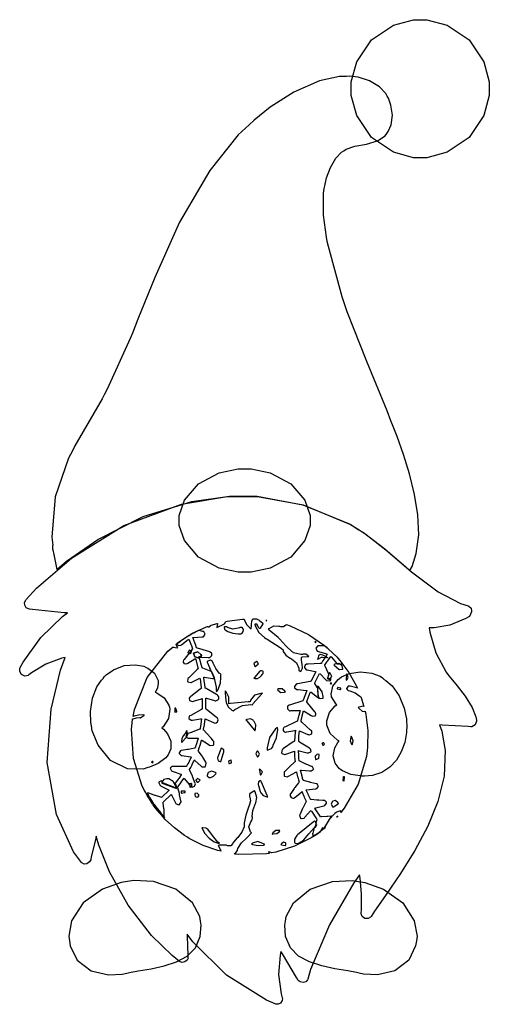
# Model space of a CAD drawing. Extents: x 0.86 to 6.7, y 0.75 to 4.93.
# Tile 4 of 4: x 4.8 to 6.7, y 0.75 to 4.73. Entities that reach past the tile are written whole.
import ezdxf

# ---------------------------------------------------------------- set-up
doc = ezdxf.new("R2010")
doc.units = 0
doc.layers.get('0').update_dxf_attribs({"linetype": 'CONTINUOUS'})

msp = doc.modelspace()

# ---------------------------------------------------------------- linework, layer by layer
at = {"color": 254}
for points in [[(6.70415, 4.45036), (6.70415, 4.42324), (6.68218, 4.34169), (6.62235, 4.25299), (6.53364, 4.19314), (6.45215, 4.17117), (6.42503, 4.17117), (6.39785, 4.17117), (6.31629, 4.19314), (6.2276, 4.25299), (6.16775, 4.34169), (6.14583, 4.42324), (6.14583, 4.45036), (6.14583, 4.47754), (6.16775, 4.55903), (6.2276, 4.64779), (6.31629, 4.70757), (6.39785, 4.72949), (6.42503, 4.72949), (6.45215, 4.72949), (6.53364, 4.70757), (6.62235, 4.64779), (6.68218, 4.55903), (6.70415, 4.47754), (6.70415, 4.45036)], [(4.80729, 2.10867), (4.81874, 2.13058), (4.89008, 2.23004), (4.97814, 2.31494), (4.99794, 2.32954), (4.98514, 2.33008), (4.8565, 2.3431), (4.84375, 2.34517), (4.84056, 2.34565), (4.83149, 2.35047), (4.82497, 2.36014), (4.82471, 2.37196), (4.82904, 2.38129), (4.83128, 2.38368), (4.87278, 2.42936), (5.01406, 2.55122), (5.22601, 2.68306), (5.45904, 2.76942), (5.64361, 2.80035), (5.70518, 2.80035), (5.76671, 2.80035), (5.95139, 2.76628), (6.14268, 2.68733), (6.17811, 2.66493), (6.20632, 2.64719), (6.28549, 2.58485), (6.38943, 2.4961), (6.49789, 2.41493), (6.58713, 2.36735), (6.61876, 2.35764), (6.62158, 2.35688), (6.63021, 2.34907), (6.63254, 2.33817), (6.63226, 2.33578), (6.63254, 2.33371), (6.62392, 2.31521), (6.62185, 2.31392), (6.6096, 2.30638), (6.54422, 2.28022), (6.48133, 2.2691), (6.46039, 2.2691), (6.463, 2.25168), (6.48796, 2.16758), (6.52968, 2.08968), (6.54064, 2.07536), (6.54867, 2.06478), (6.574, 2.0339), (6.60688, 1.99192), (6.6345, 1.94661), (6.64947, 1.90836), (6.65207, 1.89513), (6.65256, 1.89176), (6.64686, 1.87668), (6.63282, 1.86888), (6.62918, 1.86908), (6.61849, 1.86963), (6.51357, 1.87565), (6.50315, 1.87642), (6.51183, 1.85157), (6.52501, 1.77246), (6.52115, 1.66889), (6.49642, 1.56657), (6.45557, 1.46625), (6.40332, 1.36876), (6.34446, 1.27496), (6.28375, 1.18555), (6.24024, 1.12256), (6.22601, 1.1014), (6.22424, 1.09853), (6.21451, 1.09256), (6.20074, 1.09294), (6.18967, 1.10097), (6.18599, 1.11165), (6.18647, 1.11491), (6.1875, 1.1282), (6.18788, 1.1932), (6.18147, 1.25662), (6.17914, 1.2691), (6.15597, 1.23709), (6.05729, 1.06765), (5.9815, 0.88628), (5.96978, 0.84825), (5.96897, 0.84527), (5.96257, 0.83724), (5.95111, 0.83344), (5.93913, 0.83632), (5.93158, 0.84256), (5.93024, 0.84516), (5.92449, 0.85482), (5.86714, 0.95036), (5.86143, 0.95974), (5.85781, 0.94439), (5.85194, 0.86643), (5.86219, 0.78787), (5.86664, 0.77224), (5.86735, 0.76964), (5.86604, 0.76074), (5.8596, 0.75114), (5.84967, 0.74588), (5.84088, 0.74609), (5.83854, 0.74723), (5.80285, 0.7621), (5.6409, 0.86377), (5.50493, 0.99826), (5.48232, 1.02951), (5.48253, 1.0217), (5.48514, 0.94358), (5.4854, 0.93576), (5.48557, 0.93321), (5.48221, 0.92513), (5.47325, 0.9177), (5.46181, 0.91515), (5.45313, 0.91743), (5.45107, 0.91911), (5.42079, 0.94314), (5.33778, 1.0249), (5.24294, 1.14659), (5.16803, 1.28136), (5.12506, 1.38932), (5.11458, 1.42637), (5.11219, 1.41857), (5.09424, 1.34147), (5.09272, 1.33366), (5.09212, 1.33068), (5.08708, 1.32221), (5.07693, 1.31445), (5.065, 1.31293), (5.05599, 1.31771), (5.05414, 1.32015), (5.02175, 1.36312), (4.95318, 1.51357), (4.91624, 1.72379), (4.93181, 1.93951), (4.97011, 2.09842), (4.98856, 2.14931), (4.97499, 2.14649), (4.91081, 2.1225), (4.85232, 2.08708), (4.84169, 2.07844), (4.83843, 2.07617), (4.82542, 2.07368), (4.81196, 2.07992), (4.80474, 2.09299), (4.8055, 2.10542), (4.80729, 2.10867)]]:
    msp.add_lwpolyline(points, close=True, dxfattribs=at)
at = {"color": 242}
for points in [[(4.9375, 2.58886), (4.93772, 2.58811), (4.94038, 2.57926), (4.94065, 2.57844), (4.9414, 2.57221), (4.95361, 2.51183), (4.95518, 2.50553), (4.99419, 2.53874), (5.12142, 2.62651), (5.30464, 2.71989), (5.50038, 2.78006), (5.65321, 2.80138), (5.70415, 2.80138), (5.76568, 2.80138), (5.95036, 2.76731), (6.14165, 2.68838), (6.17708, 2.66596), (6.19532, 2.65451), (6.28217, 2.588), (6.36643, 2.51574), (6.38336, 2.50142), (6.39193, 2.51725), (6.40886, 2.5695), (6.41857, 2.64535), (6.41542, 2.72613), (6.40218, 2.80908), (6.38178, 2.89144), (6.3571, 2.97032), (6.33094, 3.04297), (6.3125, 3.09076), (6.30626, 3.10661), (6.29064, 3.14675), (6.20817, 3.34646), (6.12939, 3.54725), (6.11561, 3.58783), (6.10883, 3.60792), (6.05311, 3.81179), (6.04893, 3.83263), (6.04551, 3.8501), (6.03369, 3.93864), (6.03386, 4.02821), (6.03646, 4.04617), (6.03825, 4.05701), (6.0459, 4.08919), (6.06119, 4.13135), (6.08388, 4.16928), (6.10667, 4.19325), (6.11561, 4.19933), (6.12528, 4.20583), (6.15961, 4.21744), (6.20687, 4.22601), (6.25196, 4.23876), (6.28267, 4.25971), (6.28961, 4.2691), (6.29536, 4.27696), (6.30701, 4.30474), (6.31212, 4.34386), (6.30643, 4.38336), (6.29633, 4.41151), (6.29167, 4.42014), (6.28569, 4.43056), (6.26064, 4.45747), (6.22017, 4.48253), (6.17399, 4.49647), (6.13797, 4.50054), (6.12603, 4.50032), (6.09868, 4.49957), (6.01719, 4.4815), (5.91325, 4.43685), (5.81754, 4.375), (5.75342, 4.32319), (5.73335, 4.30453), (5.68892, 4.26318), (5.574, 4.11936), (5.45111, 3.91), (5.35113, 3.68696), (5.28321, 3.51725), (5.26042, 3.46078), (5.25179, 3.43994), (5.15831, 3.23503), (5.14789, 3.21496), (5.13797, 3.19542), (5.02783, 3.00532), (5.01768, 2.98579), (5.00151, 2.95583), (4.94879, 2.79856), (4.93511, 2.63601), (4.93853, 2.60346), (4.93799, 2.60243), (4.93696, 2.59044), (4.9375, 2.58886)], [(5.3896, 1.50553), (5.3896, 1.51286), (5.38857, 1.52929), (5.38857, 1.53472), (5.38829, 1.53711), (5.38564, 1.56158), (5.38542, 1.56392), (5.38824, 1.56625), (5.4151, 1.59147), (5.41769, 1.59407), (5.41949, 1.59125), (5.4349, 1.56158), (5.43647, 1.55871), (5.43722, 1.5574), (5.44868, 1.553), (5.44997, 1.5535), (5.45128, 1.55404), (5.45751, 1.56549), (5.45731, 1.567), (5.45676, 1.56939), (5.45156, 1.59358), (5.45107, 1.59619), (5.45053, 1.59879), (5.4445, 1.62196), (5.44374, 1.62429), (5.44374, 1.62532), (5.44504, 1.6269), (5.45622, 1.64154), (5.45731, 1.64307), (5.45833, 1.64464), (5.46869, 1.65944), (5.46978, 1.66075), (5.47157, 1.65842), (5.48981, 1.63504), (5.49164, 1.63265), (5.49164, 1.63396), (5.49164, 1.63688), (5.49164, 1.63786), (5.49164, 1.63786), (5.49713, 1.63889), (5.49897, 1.63889), (5.49897, 1.63553), (5.5, 1.62788), (5.5, 1.62532), (5.50206, 1.62483), (5.51156, 1.62836), (5.51535, 1.63758), (5.5146, 1.63992), (5.51378, 1.64231), (5.50493, 1.66493), (5.50418, 1.66699), (5.5031, 1.66938), (5.49268, 1.69179), (5.49164, 1.69412), (5.49164, 1.69515), (5.49192, 1.69596), (5.49631, 1.70378), (5.49685, 1.70454), (5.50206, 1.71496), (5.50282, 1.71653), (5.5109, 1.73318), (5.51144, 1.73469), (5.51378, 1.73236), (5.53825, 1.71001), (5.54064, 1.70762), (5.54167, 1.7066), (5.55442, 1.7066), (5.55524, 1.70762), (5.55626, 1.70844), (5.55908, 1.72174), (5.55832, 1.72325), (5.55701, 1.72537), (5.54503, 1.74621), (5.54372, 1.74826), (5.54243, 1.75038), (5.5286, 1.77046), (5.52707, 1.77225), (5.52707, 1.77328), (5.52729, 1.77436), (5.53097, 1.78293), (5.53125, 1.78369), (5.5344, 1.79411), (5.5344, 1.79519), (5.53543, 1.79753), (5.53543, 1.79829), (5.53592, 1.79958), (5.54036, 1.81364), (5.54064, 1.81494), (5.54167, 1.81446), (5.55203, 1.80817), (5.55311, 1.80761), (5.5549, 1.80632), (5.57238, 1.79438), (5.57394, 1.79308), (5.57525, 1.79232), (5.58772, 1.79438), (5.58854, 1.79514), (5.58931, 1.79622), (5.58957, 1.80946), (5.58854, 1.81076), (5.58772, 1.81185), (5.57992, 1.82118), (5.57915, 1.82221), (5.57785, 1.82379), (5.56299, 1.8405), (5.56147, 1.84201), (5.56039, 1.8431), (5.54921, 1.85454), (5.5479, 1.85558), (5.5479, 1.85661), (5.54812, 1.85846), (5.55154, 1.87668), (5.55208, 1.87847), (5.55524, 1.90033), (5.55806, 1.89903), (5.58854, 1.88601), (5.59169, 1.88471), (5.59332, 1.88396), (5.59961, 1.88433), (5.60519, 1.88917), (5.60688, 1.89675), (5.60454, 1.9031), (5.60314, 1.90451), (5.59944, 1.90767), (5.56093, 1.93838), (5.55729, 1.94097), (5.55751, 1.94282), (5.55729, 1.95785), (5.55729, 1.96283), (5.55729, 1.98469), (5.56039, 1.98394), (5.59239, 1.97538), (5.59581, 1.97428), (5.59739, 1.97379), (5.60883, 1.97928), (5.60938, 1.98058), (5.6096, 1.98139), (5.6104, 1.98703), (5.6104, 1.98888), (5.61014, 1.98969), (5.60568, 1.99571), (5.60519, 1.99621), (5.60101, 1.99881), (5.55935, 2.023), (5.55524, 2.02533), (5.55469, 2.02903), (5.54943, 2.06549), (5.54893, 2.06913), (5.55231, 2.06885), (5.58513, 2.06446), (5.58854, 2.06392), (5.58985, 2.06392), (5.59278, 2.06392), (5.59375, 2.06392), (5.59293, 2.06625), (5.58333, 2.08865), (5.58231, 2.09099), (5.57889, 2.09256), (5.54579, 2.10633), (5.54269, 2.10764), (5.53125, 2.15033), (5.54113, 2.15033), (5.56743, 2.14958), (5.57086, 2.14931), (5.57368, 2.14931), (5.58203, 2.15739), (5.58231, 2.15869), (5.58231, 2.16054), (5.58149, 2.16547), (5.58128, 2.16596), (5.581, 2.1665), (5.57574, 2.17096), (5.57497, 2.17117), (5.57026, 2.17275), (5.52447, 2.18653), (5.51981, 2.18782), (5.51953, 2.18864), (5.51687, 2.19749), (5.51665, 2.19824), (5.51357, 2.20865), (5.50521, 2.22949), (5.50857, 2.22976), (5.54139, 2.23242), (5.54482, 2.23264), (5.54758, 2.23286), (5.55518, 2.24283), (5.54949, 2.25385), (5.54688, 2.2545), (5.54557, 2.25478), (5.53071, 2.25819), (5.52919, 2.25868), (5.5281, 2.25819), (5.51693, 2.25299), (5.51563, 2.25244), (5.51406, 2.25168), (5.49735, 2.24283), (5.49582, 2.24203), (5.49582, 2.24154), (5.49582, 2.2399), (5.49582, 2.2399), (5.49501, 2.2399), (5.49328, 2.2399), (5.49274, 2.2399), (5.49013, 2.23839), (5.463, 2.22092), (5.46039, 2.21907), (5.45856, 2.21778), (5.44217, 2.20503), (5.44065, 2.20344), (5.44065, 2.20296), (5.44168, 2.20182), (5.44168, 2.20139), (5.44168, 2.20139), (5.44168, 2.20036), (5.44168, 2.20036), (5.44243, 2.1996), (5.44829, 2.1971), (5.45574, 2.19829), (5.45731, 2.19933), (5.4599, 2.20117), (5.48594, 2.22119), (5.48856, 2.22325), (5.49685, 2.20344), (5.50103, 2.19303), (5.50125, 2.19228), (5.5039, 2.18343), (5.50418, 2.18261), (5.50315, 2.18261), (5.50261, 2.18213), (5.49761, 2.17589), (5.49685, 2.17535), (5.49713, 2.17512), (5.49794, 2.17296), (5.49794, 2.17219), (5.49794, 2.1709), (5.49138, 2.16726), (5.49061, 2.16699), (5.48876, 2.16465), (5.46951, 2.14128), (5.46772, 2.13889), (5.46718, 2.1384), (5.4656, 2.13336), (5.4656, 2.13163), (5.4656, 2.13004), (5.46821, 2.12588), (5.46875, 2.12532), (5.46951, 2.12457), (5.48101, 2.12354), (5.48232, 2.12429), (5.48514, 2.12588), (5.51275, 2.14333), (5.51563, 2.14513), (5.52707, 2.10346), (5.52604, 2.10346), (5.52263, 2.1001), (5.48876, 2.06706), (5.4854, 2.06392), (5.48432, 2.06287), (5.48356, 2.05219), (5.48438, 2.05138), (5.48514, 2.05063), (5.49636, 2.04779), (5.49794, 2.04829), (5.50103, 2.04986), (5.53043, 2.06446), (5.53331, 2.06597), (5.53407, 2.06261), (5.53907, 2.02696), (5.53961, 2.02328), (5.53851, 2.02328), (5.53489, 2.02046), (5.4974, 1.99149), (5.49376, 1.98888), (5.49322, 1.98839), (5.49061, 1.9841), (5.49061, 1.98264), (5.49061, 1.98113), (5.49138, 1.97694), (5.49164, 1.9764), (5.49214, 1.97538), (5.50364, 1.97097), (5.50521, 1.97119), (5.50831, 1.97228), (5.53956, 1.98236), (5.54269, 1.98367), (5.54269, 1.96181), (5.54269, 1.95637), (5.54269, 1.94407), (5.54269, 1.93994), (5.54167, 1.93994), (5.53776, 1.93733), (5.49685, 1.91471), (5.49274, 1.91288), (5.49072, 1.91189), (5.48828, 1.90169), (5.49799, 1.89492), (5.50103, 1.89513), (5.50413, 1.89567), (5.53646, 1.90088), (5.53961, 1.90136), (5.53749, 1.88053), (5.53722, 1.87875), (5.53461, 1.86128), (5.5344, 1.85969), (5.53153, 1.8584), (5.50282, 1.84728), (5.5, 1.84619), (5.49843, 1.84571), (5.48465, 1.84153), (5.48335, 1.84099), (5.48335, 1.83763), (5.47889, 1.82824), (5.47814, 1.82742), (5.47863, 1.82693), (5.48383, 1.82351), (5.48438, 1.82324), (5.48514, 1.82324), (5.48693, 1.82324), (5.48753, 1.82324), (5.4974, 1.82324), (5.51964, 1.82324), (5.52707, 1.82324), (5.52653, 1.82172), (5.52132, 1.80507), (5.52083, 1.8035), (5.51878, 1.79617), (5.51768, 1.79308), (5.51742, 1.79232), (5.51406, 1.78369), (5.51357, 1.78267), (5.51118, 1.78217), (5.48774, 1.77692), (5.4854, 1.77636), (5.48301, 1.77615), (5.45964, 1.77251), (5.45731, 1.77225), (5.45574, 1.77197), (5.44971, 1.76394), (5.44997, 1.76286), (5.44997, 1.76025), (5.45806, 1.75299), (5.45936, 1.75244), (5.46246, 1.75196), (5.49556, 1.74647), (5.49897, 1.74621), (5.49815, 1.74462), (5.49035, 1.729), (5.48958, 1.72743), (5.48438, 1.71804), (5.4841, 1.71729), (5.47965, 1.70947), (5.47917, 1.70865), (5.47211, 1.70865), (5.45632, 1.70762), (5.45107, 1.70762), (5.44401, 1.70762), (5.42524, 1.70844), (5.4229, 1.70865), (5.42063, 1.70865), (5.41379, 1.70074), (5.41906, 1.69021), (5.42188, 1.68892), (5.42497, 1.68761), (5.45622, 1.67643), (5.45936, 1.67535), (5.45828, 1.67404), (5.44792, 1.65924), (5.44689, 1.65767), (5.44581, 1.65636), (5.43463, 1.64225), (5.43332, 1.64094), (5.43332, 1.64094), (5.43229, 1.64094), (5.43229, 1.64094), (5.43306, 1.63943), (5.44011, 1.62224), (5.44065, 1.62011), (5.4349, 1.62224), (5.3859, 1.64046), (5.38124, 1.64204), (5.38124, 1.64361), (5.38226, 1.64714), (5.38226, 1.64828), (5.38226, 1.64828), (5.37815, 1.64931), (5.37815, 1.64931), (5.37685, 1.64958), (5.36794, 1.64415), (5.36774, 1.64307), (5.36746, 1.64204), (5.3724, 1.63135), (5.37397, 1.63053), (5.37679, 1.62901), (5.40625, 1.61339), (5.4094, 1.61182), (5.40701, 1.60921), (5.38097, 1.58501), (5.37815, 1.58262), (5.37576, 1.58344), (5.35335, 1.59022), (5.35101, 1.59099), (5.34868, 1.59179), (5.32704, 1.59961), (5.32497, 1.60037), (5.32368, 1.60037), (5.32075, 1.60037), (5.31976, 1.60037), (5.32081, 1.59907), (5.32607, 1.59065), (5.32607, 1.58783), (5.32628, 1.58762), (5.32889, 1.58393), (5.32915, 1.58365), (5.33046, 1.5816), (5.34424, 1.55974), (5.34581, 1.55761), (5.34608, 1.5574), (5.34744, 1.55658), (5.34793, 1.55658), (5.34793, 1.55658), (5.3469, 1.55658), (5.3469, 1.55658), (5.3469, 1.55637), (5.34793, 1.55556), (5.34793, 1.55556), (5.34868, 1.55453), (5.3565, 1.54411), (5.35732, 1.54308), (5.35732, 1.54308), (5.35807, 1.54308), (5.35835, 1.54308), (5.35835, 1.54258), (5.35835, 1.54139), (5.35835, 1.54096), (5.35986, 1.5389), (5.37522, 1.51992), (5.37706, 1.51807), (5.3781, 1.51676), (5.38954, 1.50375), (5.39063, 1.50244), (5.39063, 1.50244), (5.39063, 1.50168), (5.39063, 1.50142), (5.39035, 1.50142), (5.3896, 1.5045), (5.3896, 1.50553)], [(6.04893, 2.18679), (6.04812, 2.18761), (6.03928, 2.19542), (6.03851, 2.19618), (6.03228, 2.19618), (6.01824, 2.19618), (6.01357, 2.19618), (6.01079, 2.19618), (6.00261, 2.18685), (6.00771, 2.17524), (6.01042, 2.17432), (6.01351, 2.17329), (6.04551, 2.16368), (6.04893, 2.16288), (6.04269, 2.15349), (6.04318, 2.15326), (6.04949, 2.14882), (6.05003, 2.14828), (6.04742, 2.14828), (6.04156, 2.14931), (6.03961, 2.14931), (6.03646, 2.1441), (6.03022, 2.13471), (6.02968, 2.13396), (6.0255, 2.12614), (6.02501, 2.12532), (6.02001, 2.12511), (5.97163, 2.1225), (5.96669, 2.12224), (5.96485, 2.12224), (5.95985, 2.1186), (5.95936, 2.11806), (5.95882, 2.11757), (5.95649, 2.1116), (5.95628, 2.11079), (5.95628, 2.10792), (5.96326, 2.09956), (5.96457, 2.09928), (5.96767, 2.09853), (6, 2.09179), (6.00315, 2.09099), (5.98232, 2.0524), (5.9776, 2.05165), (5.92996, 2.04308), (5.92503, 2.04199), (5.92344, 2.04178), (5.91639, 2.03108), (5.91667, 2.02951), (5.91667, 2.02692), (5.92551, 2.01938), (5.92708, 2.0191), (5.93044, 2.01887), (5.96326, 2.01546), (5.96669, 2.01492), (5.96511, 2.01156), (5.95128, 1.97694), (5.94997, 1.97325), (5.94526, 1.97194), (5.89947, 1.95817), (5.89481, 1.9566), (5.89399, 1.95637), (5.88878, 1.95193), (5.88857, 1.95139), (5.88829, 1.9509), (5.88747, 1.94504), (5.88747, 1.94303), (5.88775, 1.94174), (5.89615, 1.93371), (5.89899, 1.93371), (5.90235, 1.93397), (5.92947, 1.93474), (5.93853, 1.93474), (5.93332, 1.9139), (5.93306, 1.91211), (5.92833, 1.89387), (5.92811, 1.89204), (5.92393, 1.89025), (5.87939, 1.86914), (5.875, 1.86703), (5.87337, 1.8661), (5.86996, 1.86074), (5.8699, 1.85325), (5.87397, 1.84771), (5.87967, 1.84668), (5.88124, 1.84722), (5.8846, 1.84804), (5.91769, 1.854), (5.92085, 1.85449), (5.91769, 1.83263), (5.91769, 1.82721), (5.91667, 1.81489), (5.91667, 1.81076), (5.91564, 1.81076), (5.91146, 1.80843), (5.87164, 1.7806), (5.86774, 1.77746), (5.86643, 1.77642), (5.86376, 1.76313), (5.86458, 1.76183), (5.86535, 1.76079), (5.87657, 1.75613), (5.87815, 1.75662), (5.88124, 1.75792), (5.91249, 1.7691), (5.91564, 1.77012), (5.91564, 1.76471), (5.91667, 1.75239), (5.91667, 1.74826), (5.91769, 1.73785), (5.91769, 1.73503), (5.91872, 1.72857), (5.91872, 1.7264), (5.91769, 1.7264), (5.91585, 1.72488), (5.89763, 1.70844), (5.89583, 1.7066), (5.89399, 1.70481), (5.87679, 1.68761), (5.875, 1.68576), (5.87392, 1.68446), (5.87418, 1.67122), (5.875, 1.67014), (5.87576, 1.66911), (5.88829, 1.66624), (5.8896, 1.66699), (5.89242, 1.66857), (5.92106, 1.68528), (5.92393, 1.68679), (5.92421, 1.685), (5.9286, 1.66678), (5.92914, 1.66493), (5.93229, 1.65451), (5.93251, 1.65375), (5.93517, 1.64492), (5.93544, 1.6441), (5.93435, 1.6441), (5.93278, 1.64231), (5.91818, 1.62304), (5.91667, 1.62121), (5.9151, 1.61914), (5.90132, 1.59933), (5.90001, 1.59722), (5.89903, 1.59554), (5.89865, 1.58897), (5.90246, 1.58242), (5.90918, 1.57937), (5.91521, 1.58051), (5.91667, 1.5816), (5.919, 1.58371), (5.9445, 1.60454), (5.94689, 1.60661), (5.94764, 1.60482), (5.95464, 1.58762), (5.95518, 1.58578), (5.95594, 1.58399), (5.96376, 1.56754), (5.96457, 1.56597), (5.96354, 1.56597), (5.96224, 1.56392), (5.95101, 1.54232), (5.94997, 1.53993), (5.94868, 1.5376), (5.93853, 1.51525), (5.9375, 1.51286), (5.93696, 1.51133), (5.9406, 1.49908), (5.94168, 1.49826), (5.94271, 1.4975), (5.95518, 1.49903), (5.95628, 1.50032), (5.95833, 1.50293), (5.98096, 1.52821), (5.98335, 1.53054), (5.98514, 1.52746), (6.00515, 1.49621), (6.00726, 1.49306), (6.00672, 1.49175), (6.00256, 1.47954), (6.00206, 1.47846), (6.00282, 1.47694), (6, 1.46468), (5.99897, 1.46386), (5.99869, 1.46365), (5.99685, 1.46229), (5.99685, 1.46181), (5.99631, 1.45975), (5.99007, 1.43892), (5.98958, 1.43679), (5.98931, 1.43576), (5.99219, 1.42617), (5.99274, 1.42535), (5.99294, 1.42562), (5.99658, 1.42822), (5.99685, 1.4285), (5.99815, 1.42931), (6.01014, 1.43707), (6.01144, 1.43782), (6.01221, 1.43838), (6.02106, 1.44467), (6.02186, 1.44515), (6.02263, 1.44646), (6.03119, 1.45975), (6.03228, 1.46078), (6.0325, 1.46029), (6.03618, 1.45687), (6.03646, 1.4566), (6.03668, 1.4566), (6.03749, 1.45762), (6.03749, 1.45762), (6.03901, 1.46235), (6.06429, 1.50429), (6.06771, 1.50765), (6.06614, 1.50743), (6.05154, 1.50581), (6.05003, 1.50553), (6.04764, 1.50532), (6.02419, 1.50375), (6.02186, 1.50347), (6.01975, 1.50662), (6.00049, 1.53683), (5.99897, 1.53993), (6.00233, 1.54075), (6.03435, 1.54932), (6.03749, 1.55035), (6.03901, 1.55089), (6.04585, 1.55908), (6.04585, 1.56179), (6.04585, 1.56392), (6.03956, 1.57015), (6.03749, 1.57015), (6.03043, 1.57015), (6.01465, 1.57118), (6.00939, 1.57118), (6.007, 1.57146), (5.98356, 1.57406), (5.98122, 1.57433), (5.98042, 1.5759), (5.97265, 1.59229), (5.9719, 1.59407), (5.97108, 1.59565), (5.96403, 1.61236), (5.96354, 1.61387), (5.96664, 1.61415), (5.99972, 1.61757), (6.00315, 1.61806), (6.00608, 1.61854), (6.01361, 1.62756), (6.00857, 1.63721), (6.00624, 1.63786), (6.00385, 1.6384), (5.98122, 1.64361), (5.97917, 1.6441), (5.97678, 1.64464), (5.95443, 1.65087), (5.9521, 1.65136), (5.95182, 1.65218), (5.94894, 1.6594), (5.94894, 1.66178), (5.94586, 1.67219), (5.94558, 1.67404), (5.94114, 1.69125), (5.94065, 1.69303), (5.94401, 1.69282), (5.97678, 1.69021), (5.98019, 1.68994), (5.98329, 1.68994), (5.99219, 1.69618), (5.99274, 1.69721), (5.99322, 1.69829), (5.98882, 1.70714), (5.98753, 1.70762), (5.9854, 1.70844), (5.96354, 1.71701), (5.96149, 1.71804), (5.95936, 1.71886), (5.93778, 1.72954), (5.93544, 1.73058), (5.93544, 1.73318), (5.93435, 1.73904), (5.93435, 1.741), (5.93332, 1.75142), (5.93332, 1.75662), (5.93229, 1.76833), (5.93229, 1.77225), (5.93539, 1.77149), (5.96767, 1.76367), (5.97081, 1.76286), (5.97239, 1.76264), (5.98281, 1.76731), (5.98335, 1.76807), (5.98383, 1.76888), (5.9815, 1.77875), (5.98019, 1.77951), (5.97629, 1.7819), (5.93696, 1.80692), (5.93332, 1.80974), (5.93332, 1.81521), (5.93435, 1.82753), (5.93435, 1.8316), (5.93647, 1.85243), (5.93956, 1.85113), (5.97006, 1.83811), (5.97293, 1.83681), (5.97564, 1.83583), (5.98643, 1.83996), (5.98617, 1.85081), (5.98438, 1.85243), (5.98068, 1.85558), (5.94607, 1.88758), (5.94271, 1.89094), (5.94271, 1.89204), (5.94293, 1.89387), (5.94661, 1.91129), (5.94689, 1.91288), (5.9521, 1.93371), (5.95492, 1.93192), (5.98356, 1.91471), (5.98643, 1.91288), (5.98774, 1.91211), (6.00022, 1.91342), (6.00103, 1.9139), (6.00151, 1.91417), (6.00315, 1.91792), (6.00315, 1.91911), (6.00315, 1.92096), (6.00125, 1.92563), (6.00103, 1.92638), (5.99789, 1.92979), (5.96821, 1.96625), (5.9656, 1.97017), (5.9656, 1.97119), (5.9669, 1.97461), (5.97993, 2.00765), (5.98122, 2.01074), (5.98383, 2.00868), (6.00988, 1.9879), (6.01247, 1.98579), (6.01275, 1.98551), (6.01535, 1.98394), (6.01563, 1.98367), (6.01454, 1.98475), (6.01183, 1.99621), (6.01064, 2.01807), (6.01042, 2.02431), (6.00933, 2.02615), (5.99897, 2.04335), (5.99794, 2.04514), (5.99794, 2.04617), (6.01768, 2.08475), (6.02001, 2.08242), (6.04346, 2.05897), (6.04585, 2.05658), (6.04715, 2.05556), (6.05854, 2.05404), (6.05935, 2.05453), (6.05985, 2.05479), (6.06326, 2.05925), (6.06353, 2.05974), (6.06375, 2.06028), (6.06375, 2.06549), (6.06353, 2.06597), (6.06326, 2.06575), (6.05881, 2.06207), (6.05832, 2.06179), (6.05751, 2.06207), (6.05186, 2.06392), (6.05003, 2.06392), (6.05051, 2.06521), (6.05469, 2.07904), (6.05524, 2.08057), (6.05365, 2.08371), (6.03982, 2.11393), (6.03851, 2.11703), (6.03851, 2.11806), (6.03901, 2.11888), (6.04428, 2.12668), (6.04482, 2.12744), (6.05106, 2.13574), (6.06353, 2.15349), (6.0656, 2.15088), (6.08643, 2.12565), (6.08854, 2.12326), (6.09033, 2.12354), (6.10411, 2.12201), (6.10519, 2.12121), (6.10568, 2.12175), (6.10753, 2.12771), (6.10732, 2.12847), (6.10622, 2.12978), (6.09478, 2.14382), (6.09375, 2.14513), (6.08985, 2.14882), (6.05257, 2.18371), (6.04893, 2.18679)], [(5.50836, 2.16596), (5.51232, 2.16808), (5.52561, 2.17188), (5.53733, 2.16081), (5.54064, 2.15657), (5.53956, 2.15608), (5.52735, 2.14985), (5.52604, 2.14931), (5.52626, 2.14908), (5.52783, 2.14751), (5.5281, 2.14725), (5.52756, 2.14725), (5.52642, 2.14828), (5.52604, 2.14828), (5.52285, 2.14876), (5.51361, 2.15207), (5.50928, 2.16243), (5.50836, 2.16596)]]:
    msp.add_lwpolyline(points, close=True, dxfattribs=at)
at = {"color": 11}
for points in [[(5.97917, 2.70344), (5.97917, 2.68311), (5.95833, 2.62201), (5.90164, 2.55544), (5.81754, 2.51058), (5.74029, 2.49408), (5.71457, 2.49408), (5.68881, 2.49408), (5.61154, 2.51058), (5.52746, 2.55544), (5.47076, 2.62201), (5.44997, 2.68311), (5.44997, 2.70344), (5.44997, 2.72385), (5.47076, 2.785), (5.52746, 2.85157), (5.61154, 2.89643), (5.68881, 2.91288), (5.71457, 2.91288), (5.74029, 2.91288), (5.81754, 2.89643), (5.90164, 2.85157), (5.95833, 2.785), (5.97917, 2.72385), (5.97917, 2.70344)], [(5.31668, 2.10867), (5.32292, 2.10607), (5.34961, 2.0855), (5.36431, 2.05561), (5.36458, 2.04829), (5.36481, 2.04465), (5.36236, 2.02696), (5.35519, 2.01129), (5.35314, 2.00868), (5.35986, 2.00663), (5.38917, 1.98628), (5.40858, 1.95557), (5.41043, 1.94824), (5.41222, 1.94043), (5.4069, 1.90218), (5.38542, 1.86908), (5.37918, 1.86388), (5.3859, 1.85921), (5.40289, 1.84028), (5.41613, 1.81076), (5.41607, 1.77892), (5.40549, 1.75467), (5.40001, 1.74826), (5.39529, 1.74257), (5.36496, 1.72081), (5.32992, 1.70583), (5.32292, 1.70344), (5.30382, 1.69737), (5.24035, 1.69868), (5.1721, 1.73281), (5.12218, 1.79449), (5.09836, 1.85221), (5.09478, 1.87224), (5.09233, 1.8865), (5.09088, 1.93033), (5.09858, 1.98383), (5.1166, 2.02974), (5.13569, 2.05751), (5.14378, 2.06494), (5.14378, 2.06651), (5.1466, 2.07069), (5.14686, 2.07118), (5.15483, 2.07937), (5.1836, 2.09918), (5.22706, 2.1161), (5.27285, 2.11996), (5.30658, 2.11344), (5.31668, 2.10867)], [(6.27186, 2.067), (6.27235, 2.06651), (6.27576, 2.06233), (6.27604, 2.06179), (6.28564, 2.05658), (6.31104, 2.03435), (6.33968, 1.99425), (6.35997, 1.94422), (6.36882, 1.90132), (6.36979, 1.88683), (6.37044, 1.87657), (6.36914, 1.84543), (6.36193, 1.80507), (6.34831, 1.76719), (6.32835, 1.73346), (6.30225, 1.70524), (6.27013, 1.68408), (6.23221, 1.67156), (6.19933, 1.6684), (6.18853, 1.66911), (6.18121, 1.66965), (6.14399, 1.67626), (6.10986, 1.69075), (6.10417, 1.69515), (6.09728, 1.69997), (6.08106, 1.72086), (6.07319, 1.75151), (6.07894, 1.78321), (6.09131, 1.80567), (6.0969, 1.81179), (6.08957, 1.81521), (6.06093, 1.84218), (6.04688, 1.87489), (6.04688, 1.88574), (6.0466, 1.89307), (6.0574, 1.92681), (6.08122, 1.95372), (6.08751, 1.95763), (6.08464, 1.95975), (6.0664, 1.98942), (6.06565, 1.99306), (6.06407, 2.00011), (6.07118, 2.03276), (6.09244, 2.05974), (6.09793, 2.06392), (6.10667, 2.07075), (6.13797, 2.08479), (6.18332, 2.09164), (6.22944, 2.08544), (6.2621, 2.07303), (6.27186, 2.067)]]:
    msp.add_lwpolyline(points, close=True, dxfattribs=at)
at = {"color": 7}
for points in [[(6.04893, 2.18782), (6.05285, 2.18446), (6.08826, 2.14985), (6.09169, 2.14615), (6.09972, 2.13704), (6.1359, 2.08838), (6.16585, 2.03554), (6.17085, 2.02431), (6.16846, 2.02588), (6.14139, 2.03321), (6.13857, 2.03369), (6.13775, 2.03396), (6.13238, 2.03097), (6.12756, 2.02539), (6.12706, 2.02431), (6.12679, 2.02408), (6.1295, 2.01926), (6.13314, 2.01492), (6.13439, 2.01492), (6.1396, 2.01471), (6.16129, 2.00597), (6.18044, 1.99251), (6.18435, 1.9899), (6.18539, 1.98682), (6.19581, 1.95454), (6.19689, 1.95139), (6.19504, 1.95167), (6.176, 1.94829), (6.17393, 1.94721), (6.17757, 1.94331), (6.18994, 1.93201), (6.19971, 1.93056), (6.2021, 1.93158), (6.20492, 1.91883), (6.21289, 1.85346), (6.21197, 1.78608), (6.21039, 1.77225), (6.20751, 1.74832), (6.17393, 1.6371), (6.11746, 1.53944), (6.10314, 1.52225), (6.10335, 1.52279), (6.10417, 1.52783), (6.10417, 1.52951), (6.10232, 1.52875), (6.08669, 1.52306), (6.08539, 1.52225), (6.07964, 1.51833), (6.05686, 1.49397), (6.04085, 1.46496), (6.03851, 1.45865), (6.0364, 1.45714), (6.01563, 1.44049), (6.01357, 1.43892), (6.01247, 1.43815), (6.00028, 1.43033), (5.99897, 1.42953), (5.98594, 1.42096), (5.91585, 1.38552), (5.8406, 1.36155), (5.82497, 1.35867), (5.82417, 1.35921), (5.81299, 1.36339), (5.81147, 1.36388), (5.81168, 1.36312), (5.81429, 1.35715), (5.81456, 1.35661), (5.8036, 1.35482), (5.69168, 1.35216), (5.68024, 1.35346), (5.67811, 1.35346), (5.67339, 1.35449), (5.67188, 1.35449), (5.67236, 1.35503), (5.6786, 1.3603), (5.67914, 1.36079), (5.6799, 1.36133), (5.68544, 1.36795), (5.68544, 1.37012), (5.68674, 1.37614), (5.70221, 1.39893), (5.72239, 1.41808), (5.72601, 1.42219), (5.72706, 1.4235), (5.74089, 1.43815), (5.74274, 1.43994), (5.73856, 1.44412), (5.73215, 1.46431), (5.73986, 1.48394), (5.74274, 1.48785), (5.74322, 1.48867), (5.74604, 1.50038), (5.74582, 1.50142), (5.74474, 1.50635), (5.74724, 1.52968), (5.75543, 1.55143), (5.75726, 1.55556), (5.7596, 1.56054), (5.76389, 1.58306), (5.75726, 1.60504), (5.75418, 1.60969), (5.75233, 1.60867), (5.73693, 1.59933), (5.7354, 1.59825), (5.7354, 1.59804), (5.73438, 1.59722), (5.73438, 1.59722), (5.73438, 1.59463), (5.73383, 1.58762), (5.73438, 1.58681), (5.73589, 1.58371), (5.73763, 1.56901), (5.73361, 1.55376), (5.73232, 1.55035), (5.72993, 1.54383), (5.71886, 1.51069), (5.71251, 1.48031), (5.71251, 1.47017), (5.71224, 1.46419), (5.70378, 1.44217), (5.68956, 1.42486), (5.68647, 1.42117), (5.6849, 1.41965), (5.66949, 1.40246), (5.66872, 1.40033), (5.66743, 1.39697), (5.65842, 1.38721), (5.64578, 1.38737), (5.64268, 1.38889), (5.64008, 1.38997), (5.61094, 1.38997), (5.60732, 1.38889), (5.60835, 1.38683), (5.61794, 1.36675), (5.61876, 1.36491), (5.60622, 1.36806), (5.54633, 1.38906), (5.49061, 1.41678), (5.48019, 1.42329), (5.47157, 1.42876), (5.43056, 1.45925), (5.39318, 1.49387), (5.38644, 1.50142), (5.38514, 1.50271), (5.37397, 1.51574), (5.37294, 1.51704), (5.37136, 1.51888), (5.35568, 1.53787), (5.35417, 1.53993), (5.35308, 1.54101), (5.34451, 1.55322), (5.34375, 1.55453), (5.34218, 1.55692), (5.32656, 1.58106), (5.32497, 1.58365), (5.32471, 1.58393), (5.3221, 1.58762), (5.32189, 1.58783), (5.32161, 1.58892), (5.31483, 1.60167), (5.31353, 1.60346), (5.31326, 1.604), (5.31065, 1.60818), (5.31044, 1.60867), (5.31147, 1.60969), (5.31119, 1.60969), (5.31044, 1.60867), (5.31044, 1.60867), (5.29975, 1.62901), (5.26497, 1.73996), (5.25678, 1.85921), (5.25939, 1.88368), (5.2596, 1.88499), (5.26118, 1.89903), (5.26144, 1.90033), (5.26426, 1.90088), (5.27746, 1.90494), (5.2901, 1.90636), (5.29269, 1.90554), (5.29346, 1.90533), (5.29904, 1.90842), (5.30724, 1.91465), (5.30935, 1.91596), (5.3049, 1.91678), (5.28526, 1.91612), (5.26719, 1.91183), (5.26357, 1.91075), (5.2685, 1.93918), (5.32081, 2.06782), (5.4044, 2.17458), (5.42503, 2.192), (5.42606, 2.19125), (5.44162, 2.18864), (5.44374, 2.18892), (5.44319, 2.19021), (5.43722, 2.20063), (5.43647, 2.20139), (5.43826, 2.20269), (5.45469, 2.21571), (5.45628, 2.21701), (5.45888, 2.21886), (5.48568, 2.23633), (5.48856, 2.23785), (5.48931, 2.23785), (5.49104, 2.23785), (5.49164, 2.23785), (5.49164, 2.23839), (5.49164, 2.2399), (5.49164, 2.2399), (5.49322, 2.241), (5.5096, 2.24957), (5.51144, 2.25032), (5.51557, 2.25271), (5.56011, 2.27251), (5.56456, 2.27431), (5.56532, 2.27431), (5.56711, 2.27328), (5.56771, 2.27328), (5.57004, 2.27328), (5.57628, 2.27718), (5.5771, 2.27746), (5.5771, 2.27746), (5.5771, 2.27849), (5.5771, 2.27849), (5.57943, 2.27929), (5.60281, 2.28629), (5.60519, 2.28678), (5.60493, 2.28549), (5.6026, 2.27171), (5.60211, 2.27013), (5.60519, 2.27171), (5.63015, 2.28342), (5.63226, 2.28472), (5.63303, 2.28526), (5.63829, 2.29411), (5.63857, 2.29514), (5.64453, 2.29644), (5.70622, 2.30431), (5.71251, 2.30453), (5.71354, 2.30063), (5.72222, 2.28276), (5.73671, 2.26753), (5.74061, 2.26492), (5.74083, 2.2665), (5.74164, 2.2755), (5.74164, 2.27849), (5.74164, 2.28299), (5.74333, 2.29633), (5.74767, 2.30479), (5.74897, 2.30556), (5.75206, 2.30556), (5.75906, 2.30556), (5.76144, 2.30556), (5.76221, 2.30533), (5.77268, 2.30012), (5.77399, 2.29932), (5.77528, 2.29856), (5.78831, 2.28808), (5.78961, 2.28678), (5.78831, 2.28472), (5.77707, 2.26753), (5.77604, 2.26594), (5.77442, 2.26628), (5.77029, 2.2704), (5.76758, 2.27761), (5.76383, 2.28342), (5.75711, 2.28429), (5.75521, 2.28369), (5.75672, 2.27746), (5.77214, 2.25037), (5.79482, 2.22954), (5.80003, 2.2264), (5.80544, 2.22331), (5.85835, 2.18918), (5.86356, 2.18576), (5.86431, 2.18528), (5.86979, 2.17942), (5.86979, 2.1774), (5.87056, 2.17329), (5.88097, 2.15869), (5.8966, 2.14828), (5.90001, 2.14615), (5.90414, 2.14356), (5.92367, 2.12782), (5.93381, 2.10531), (5.93332, 2.09928), (5.93332, 2.0975), (5.93875, 2.0931), (5.93956, 2.09201), (5.9426, 2.09451), (5.94846, 2.10628), (5.94754, 2.12169), (5.94439, 2.13715), (5.94515, 2.14849), (5.94689, 2.15136), (5.94894, 2.15164), (5.96767, 2.15349), (5.97396, 2.15349), (5.97211, 2.15636), (5.96224, 2.16237), (5.95128, 2.16206), (5.94894, 2.16178), (5.94163, 2.16049), (5.91233, 2.16846), (5.88878, 2.18838), (5.88439, 2.19303), (5.88178, 2.1959), (5.85699, 2.22379), (5.85417, 2.2264), (5.85047, 2.22954), (5.81381, 2.25896), (5.81044, 2.26183), (5.81353, 2.26676), (5.83214, 2.27756), (5.85232, 2.27642), (5.85622, 2.27533), (5.8591, 2.27458), (5.87131, 2.27474), (5.88151, 2.2806), (5.88336, 2.28267), (5.89919, 2.27718), (5.97239, 2.24229), (6.03722, 2.19803), (6.04893, 2.18782)], [(5.70313, 2.24724), (5.70415, 2.24778), (5.70817, 2.2539), (5.70958, 2.26156), (5.70936, 2.26286), (5.7091, 2.26486), (5.70389, 2.27029), (5.69553, 2.26992), (5.69374, 2.2691), (5.68901, 2.26731), (5.66689, 2.26378), (5.64578, 2.27018), (5.64165, 2.27328), (5.64111, 2.27354), (5.63331, 2.27251), (5.63226, 2.27225), (5.63226, 2.27018), (5.63308, 2.26417), (5.63336, 2.26389), (5.6359, 2.26085), (5.64714, 2.25439), (5.66743, 2.24735), (5.6881, 2.24442), (5.70008, 2.24539), (5.70313, 2.24724)], [(5.80003, 2.29932), (5.80024, 2.2991), (5.80285, 2.29747), (5.80311, 2.29719), (5.80333, 2.29719), (5.80414, 2.29829), (5.80414, 2.29829), (5.80388, 2.29856), (5.80094, 2.29932), (5.80003, 2.29932)], [(6, 2.21496), (6, 2.21392), (5.99897, 2.21158), (5.99897, 2.21078), (5.99897, 2.21056), (6.00103, 2.20975), (6.00103, 2.20975), (6.00125, 2.21001), (6.0039, 2.21263), (6.00418, 2.21283), (6.0031, 2.21283), (6.00022, 2.21468), (6, 2.21496)], [(5.49061, 2.16493), (5.4924, 2.16493), (5.49794, 2.16883), (5.49794, 2.17014), (5.49815, 2.17068), (5.4924, 2.17925), (5.49164, 2.18056), (5.49083, 2.17925), (5.48562, 2.17096), (5.4854, 2.17014), (5.4854, 2.16883), (5.48931, 2.16493), (5.49061, 2.16493)], [(5.52604, 2.14828), (5.52653, 2.14828), (5.52767, 2.14725), (5.5281, 2.14725), (5.52783, 2.14751), (5.52647, 2.14828), (5.52604, 2.14828), (5.52735, 2.14908), (5.53956, 2.15582), (5.54064, 2.15657), (5.53733, 2.16081), (5.52561, 2.17188), (5.51232, 2.16808), (5.50836, 2.16596), (5.50928, 2.16243), (5.51361, 2.15207), (5.52285, 2.14876), (5.52604, 2.14828)], [(6.00939, 2.14094), (6.0109, 2.14176), (6.0255, 2.15013), (6.02707, 2.15033), (6.02886, 2.15061), (6.0471, 2.14854), (6.04893, 2.14828), (6.0446, 2.15121), (6.03103, 2.15901), (6.01981, 2.16146), (6.01318, 2.15543), (6.00999, 2.14464), (6.00939, 2.14094)], [(5.61664, 2.08263), (5.61193, 2.08524), (5.5975, 2.10428), (5.58772, 2.12642), (5.58539, 2.13053), (5.5841, 2.13265), (5.5759, 2.13786), (5.56511, 2.13476), (5.5625, 2.13265), (5.56326, 2.13058), (5.57183, 2.10792), (5.57292, 2.10558), (5.57601, 2.09879), (5.59136, 2.06494), (5.59944, 2.02897), (5.59896, 2.02115), (5.59896, 2.01856), (5.60075, 2.01156), (5.60101, 2.01074), (5.60596, 2.01676), (5.61729, 2.04531), (5.61876, 2.06939), (5.61876, 2.07742), (5.61897, 2.07769), (5.61714, 2.08242), (5.61664, 2.08263)], [(5.75624, 2.11182), (5.75776, 2.11313), (5.76926, 2.12224), (5.76981, 2.12326), (5.77001, 2.12381), (5.76796, 2.1281), (5.76481, 2.13292), (5.7646, 2.13368), (5.76351, 2.13292), (5.75282, 2.12642), (5.75206, 2.12532), (5.75179, 2.12483), (5.75569, 2.11339), (5.75624, 2.11182)], [(6.07497, 2.12011), (6.07731, 2.11806), (6.09506, 2.1014), (6.0969, 2.10038), (6.09765, 2.09987), (6.10796, 2.1014), (6.11143, 2.1014), (6.11117, 2.10271), (6.1091, 2.11524), (6.10835, 2.116), (6.10678, 2.11833), (6.09597, 2.12435), (6.07937, 2.12196), (6.07497, 2.12011)], [(5.78851, 2.08365), (5.78901, 2.08421), (5.78982, 2.09283), (5.78961, 2.09304), (5.78879, 2.09358), (5.78304, 2.09571), (5.77838, 2.09571), (5.7781, 2.09517), (5.77599, 2.09338), (5.75467, 2.06836), (5.75206, 2.06494), (5.75553, 2.06418), (5.76665, 2.06451), (5.77615, 2.06928), (5.78267, 2.07656), (5.78689, 2.08208), (5.78851, 2.08365)], [(6.05729, 2.08886), (6.05647, 2.08626), (6.04969, 2.06575), (6.04893, 2.06392), (6.04969, 2.06364), (6.05539, 2.06179), (6.05729, 2.06179), (6.0599, 2.06338), (6.06663, 2.07226), (6.06049, 2.08567), (6.05729, 2.08886)], [(6.12706, 2.08263), (6.12679, 2.07981), (6.125, 2.06321), (6.125, 2.05761), (6.12776, 2.05919), (6.13385, 2.06819), (6.12939, 2.07981), (6.12706, 2.08263)], [(6.00939, 2.03267), (6.0095, 2.02501), (6.01031, 2.00201), (6.01303, 1.98682), (6.01958, 1.98253), (6.02914, 1.984), (6.03228, 1.98469), (6.03228, 1.991), (6.02821, 2.00987), (6.01432, 2.02903), (6.00939, 2.03267)], [(6.06353, 2.04719), (6.06326, 2.04699), (6.06065, 2.04438), (6.06044, 2.04411), (6.06065, 2.04389), (6.06358, 2.04199), (6.06456, 2.04199), (6.06506, 2.04199), (6.06668, 2.04363), (6.06668, 2.04411), (6.06586, 2.04411), (6.06375, 2.04671), (6.06353, 2.04719)], [(5.78646, 2.0045), (5.78043, 2.00401), (5.75478, 1.99636), (5.73801, 1.97667), (5.73643, 1.97017), (5.72911, 1.9694), (5.65804, 1.96263), (5.65104, 1.96181), (5.65076, 1.96653), (5.65022, 1.98867), (5.64035, 2.00976), (5.63542, 2.01389), (5.63574, 2.0076), (5.63661, 1.98861), (5.63992, 1.96625), (5.64931, 1.94743), (5.66336, 1.93528), (5.66872, 1.93261), (5.67443, 1.93838), (5.70649, 1.95492), (5.73953, 1.95844), (5.74582, 1.95763), (5.74972, 1.96235), (5.78331, 2.00088), (5.78646, 2.0045)], [(5.8469, 2.02115), (5.84896, 2.01725), (5.86068, 2.00765), (5.87549, 2.0084), (5.87918, 2.00971), (5.87706, 2.01258), (5.86572, 2.02171), (5.85081, 2.02246), (5.8469, 2.02115)], [(6.10417, 2.02431), (6.10286, 2.02458), (6.09088, 2.02718), (6.08957, 2.02746), (6.08957, 2.02615), (6.08854, 2.02322), (6.08854, 2.02225), (6.08985, 2.02197), (6.10183, 2.01938), (6.10314, 2.0191), (6.10335, 2.01938), (6.10417, 2.02311), (6.10417, 2.02431)], [(5.44065, 1.92953), (5.44038, 1.93083), (5.43668, 1.94308), (5.43647, 1.94413), (5.43647, 1.94413), (5.43229, 1.94413), (5.43229, 1.94413), (5.43229, 1.94021), (5.43229, 1.93143), (5.43229, 1.9285), (5.43278, 1.92876), (5.43864, 1.92953), (5.44065, 1.92953)], [(5.75624, 1.85243), (5.75857, 1.85742), (5.76025, 1.87668), (5.7531, 1.89074), (5.75103, 1.89307), (5.74918, 1.89518), (5.73774, 1.90088), (5.72314, 1.89828), (5.71978, 1.89615), (5.72288, 1.89279), (5.75282, 1.85661), (5.75624, 1.85243)], [(5.48122, 1.85346), (5.47993, 1.85038), (5.47412, 1.84174), (5.4661, 1.83149), (5.46039, 1.82026), (5.45958, 1.80908), (5.46039, 1.80556), (5.46349, 1.80897), (5.47743, 1.82563), (5.48253, 1.8475), (5.48122, 1.85346)], [(5.84793, 1.866), (5.83985, 1.86003), (5.81521, 1.82525), (5.80572, 1.78369), (5.80524, 1.77431), (5.80974, 1.77576), (5.82329, 1.78033), (5.82758, 1.78586), (5.82813, 1.78788), (5.83018, 1.79411), (5.8431, 1.8246), (5.84924, 1.85818), (5.84793, 1.866)], [(6.0344, 1.8035), (6.03256, 1.8035), (6.02756, 1.80165), (6.02707, 1.80138), (6.02756, 1.80035), (6.03097, 1.79465), (6.03125, 1.79411), (6.03174, 1.79438), (6.03722, 1.79779), (6.03749, 1.79829), (6.03771, 1.79856), (6.03489, 1.80322), (6.0344, 1.8035)], [(6.14481, 1.83057), (6.14426, 1.82693), (6.14176, 1.81185), (6.14611, 1.79878), (6.14899, 1.79617), (6.15028, 1.79904), (6.15349, 1.81222), (6.14789, 1.82693), (6.14481, 1.83057)], [(5.61979, 1.78157), (5.61849, 1.77849), (5.60622, 1.74724), (5.60519, 1.74408), (5.60439, 1.74126), (5.60688, 1.73122), (5.61615, 1.72797), (5.61876, 1.72846), (5.61979, 1.73215), (5.62939, 1.76313), (5.63021, 1.76594), (5.63097, 1.76779), (5.63086, 1.77576), (5.62267, 1.78114), (5.61979, 1.78157)], [(5.76665, 1.77115), (5.76411, 1.76937), (5.75999, 1.75911), (5.76508, 1.74854), (5.76665, 1.74621), (5.76921, 1.74826), (5.77403, 1.75831), (5.76899, 1.76882), (5.76665, 1.77115)], [(6.01563, 1.75662), (6.01508, 1.75689), (6.00911, 1.75846), (6.00836, 1.75868), (6.00754, 1.75792), (6.00022, 1.75011), (6, 1.74929), (5.99972, 1.74826), (6.00179, 1.73682), (6.00206, 1.73579), (6.0031, 1.73633), (6.01303, 1.74024), (6.01357, 1.741), (6.01406, 1.74181), (6.01535, 1.75504), (6.01563, 1.75662)], [(5.34375, 1.72428), (5.34397, 1.72456), (5.34293, 1.72825), (5.34272, 1.72846), (5.34218, 1.72825), (5.33772, 1.72564), (5.33751, 1.72537), (5.33772, 1.7251), (5.34033, 1.7225), (5.3406, 1.72222), (5.34088, 1.7225), (5.34375, 1.72385), (5.34375, 1.72428)], [(5.66146, 1.72325), (5.66168, 1.72353), (5.65961, 1.7334), (5.6594, 1.73469), (5.6581, 1.73421), (5.64919, 1.73004), (5.64899, 1.72949), (5.64871, 1.72874), (5.65001, 1.72233), (5.65001, 1.72017), (5.65283, 1.72017), (5.66092, 1.72276), (5.66146, 1.72325)], [(5.59999, 1.68056), (5.59631, 1.68343), (5.58046, 1.68918), (5.56771, 1.68343), (5.56565, 1.68056), (5.56511, 1.67979), (5.56326, 1.67096), (5.56353, 1.67014), (5.56401, 1.66938), (5.57146, 1.6639), (5.57394, 1.6639), (5.57769, 1.6639), (5.58892, 1.66835), (5.59842, 1.67796), (5.59999, 1.68056)], [(5.7781, 1.67329), (5.78103, 1.67578), (5.78694, 1.68685), (5.77767, 1.69586), (5.77399, 1.69721), (5.77419, 1.69487), (5.77783, 1.67513), (5.7781, 1.67329)], [(5.4031, 1.65767), (5.39919, 1.65767), (5.38758, 1.6556), (5.37939, 1.64475), (5.37918, 1.64094), (5.38385, 1.63917), (5.43278, 1.62121), (5.43853, 1.61908), (5.43722, 1.62538), (5.42513, 1.64779), (5.40858, 1.65767), (5.4031, 1.65767)], [(5.49897, 1.63889), (5.49713, 1.63889), (5.49164, 1.63786), (5.49164, 1.63786), (5.49164, 1.6345), (5.49274, 1.62685), (5.49274, 1.62429), (5.49451, 1.62429), (5.49918, 1.62511), (5.5, 1.62532), (5.5, 1.62875), (5.49897, 1.63639), (5.49897, 1.63889)], [(5.52399, 1.65869), (5.52317, 1.65847), (5.51714, 1.65218), (5.51665, 1.65136), (5.51714, 1.65087), (5.52225, 1.64512), (5.52399, 1.64512), (5.52658, 1.64512), (5.5331, 1.65142), (5.5344, 1.65246), (5.5331, 1.65349), (5.52447, 1.65896), (5.52399, 1.65869)], [(5.78022, 1.65033), (5.77783, 1.65033), (5.77067, 1.64594), (5.76926, 1.63629), (5.76981, 1.63368), (5.77029, 1.63135), (5.77707, 1.60688), (5.7781, 1.60449), (5.7794, 1.60167), (5.7889, 1.59071), (5.80414, 1.58501), (5.80832, 1.58475), (5.80572, 1.5905), (5.78256, 1.64492), (5.78022, 1.65033)], [(6.11876, 1.66596), (6.11746, 1.66596), (6.11376, 1.66678), (6.11356, 1.66699), (6.11356, 1.66308), (6.11171, 1.65267), (6.11143, 1.65136), (6.11274, 1.65136), (6.11638, 1.65061), (6.11664, 1.65033), (6.11692, 1.65164), (6.11876, 1.66238), (6.11876, 1.66596)], [(5.47396, 1.60243), (5.47396, 1.604), (5.47396, 1.60753), (5.47396, 1.60867), (5.46978, 1.60867), (5.46039, 1.60867), (5.45731, 1.60867), (5.45731, 1.60661), (5.45806, 1.60118), (5.45833, 1.60037), (5.45936, 1.60064), (5.47026, 1.60243), (5.47396, 1.60243)], [(5.51247, 1.59825), (5.51247, 1.59549), (5.51481, 1.58718), (5.52268, 1.58431), (5.52501, 1.58475), (5.52604, 1.58475), (5.52919, 1.58946), (5.52919, 1.59099), (5.52865, 1.59347), (5.52317, 1.6001), (5.51454, 1.59933), (5.51247, 1.59825)], [(6.06976, 1.56597), (6.06847, 1.56446), (6.06456, 1.55544), (6.06928, 1.54579), (6.07189, 1.54411), (6.07368, 1.54542), (6.09267, 1.55712), (6.09478, 1.55871), (6.0919, 1.56213), (6.08029, 1.57058), (6.07124, 1.56799), (6.06976, 1.56597)], [(5.99685, 1.48785), (5.9911, 1.48318), (5.93463, 1.43733), (5.92914, 1.43261), (5.92551, 1.42925), (5.91558, 1.41407), (5.91613, 1.40142), (5.91769, 1.39931), (5.91949, 1.39751), (5.92979, 1.39611), (5.94476, 1.40457), (5.94894, 1.40767), (5.95415, 1.41157), (5.97456, 1.43565), (5.99556, 1.45921), (6.00103, 1.46283), (6.00282, 1.46392), (6.00597, 1.47342), (5.99972, 1.48551), (5.99685, 1.48785)], [(6.08649, 1.50244), (6.08669, 1.50299), (6.09115, 1.50819), (6.09169, 1.50868), (6.09142, 1.50792), (6.08697, 1.50271), (6.08649, 1.50244)], [(5.54167, 1.45975), (5.54389, 1.45389), (5.55371, 1.43739), (5.57118, 1.41758), (5.59158, 1.40321), (5.60721, 1.39746), (5.61253, 1.39725), (5.60622, 1.40196), (5.5849, 1.42899), (5.56565, 1.454), (5.56044, 1.45762), (5.55935, 1.45844), (5.54606, 1.45975), (5.54167, 1.45975)], [(5.82607, 1.43474), (5.82969, 1.435), (5.84517, 1.43658), (5.85607, 1.44558), (5.85732, 1.44933), (5.85444, 1.4496), (5.84044, 1.44906), (5.82807, 1.43907), (5.82607, 1.43474)], [(5.74164, 1.3941), (5.74685, 1.39279), (5.76986, 1.38802), (5.79139, 1.38997), (5.79585, 1.39204), (5.79085, 1.39567), (5.76833, 1.40403), (5.74631, 1.39779), (5.74164, 1.3941)], [(5.86143, 1.39204), (5.86322, 1.39154), (5.87788, 1.38813), (5.87918, 1.38786), (5.87961, 1.38786), (5.88097, 1.39176), (5.88146, 1.39675), (5.88124, 1.39725), (5.87983, 1.39908), (5.87175, 1.40169), (5.86322, 1.39464), (5.86143, 1.39204)]]:
    msp.add_lwpolyline(points, close=True, dxfattribs=at)
at = {"color": 250}
for points in [[(5.24061, 1.24306), (5.21474, 1.23926), (5.13954, 1.21191), (5.06168, 1.15636), (5.01471, 1.08398), (5.00315, 1.02203), (5.00624, 1.00244), (5.00933, 0.98237), (5.03738, 0.92486), (5.09369, 0.8807), (5.16411, 0.86491), (5.21972, 0.86795), (5.23753, 0.87223), (5.24908, 0.87489), (5.28424, 0.88113), (5.33594, 0.88987), (5.38878, 0.90104), (5.43892, 0.91716), (5.48258, 0.94076), (5.51594, 0.97434), (5.53515, 1.02045), (5.53836, 1.06662), (5.53646, 1.0816), (5.53331, 1.10129), (5.50325, 1.15696), (5.43658, 1.21235), (5.34586, 1.24273), (5.26633, 1.24691), (5.24061, 1.24306)], [(6.17503, 1.24306), (6.20085, 1.23926), (6.27604, 1.21191), (6.35389, 1.15636), (6.40088, 1.08398), (6.41249, 1.02203), (6.4094, 1.00244), (6.40625, 0.98237), (6.37819, 0.92486), (6.32183, 0.8807), (6.25142, 0.86491), (6.19581, 0.86795), (6.17811, 0.87223), (6.1665, 0.87489), (6.13135, 0.88113), (6.07964, 0.88987), (6.02681, 0.90104), (5.97667, 0.91716), (5.933, 0.94076), (5.89963, 0.97434), (5.88043, 1.02045), (5.87722, 1.06662), (5.87918, 1.0816), (5.88226, 1.10129), (5.91233, 1.15696), (5.979, 1.21235), (6.06972, 1.24273), (6.14925, 1.24691), (6.17503, 1.24306)]]:
    msp.add_lwpolyline(points, close=True, dxfattribs=at)

doc.saveas('drawing.dxf')
